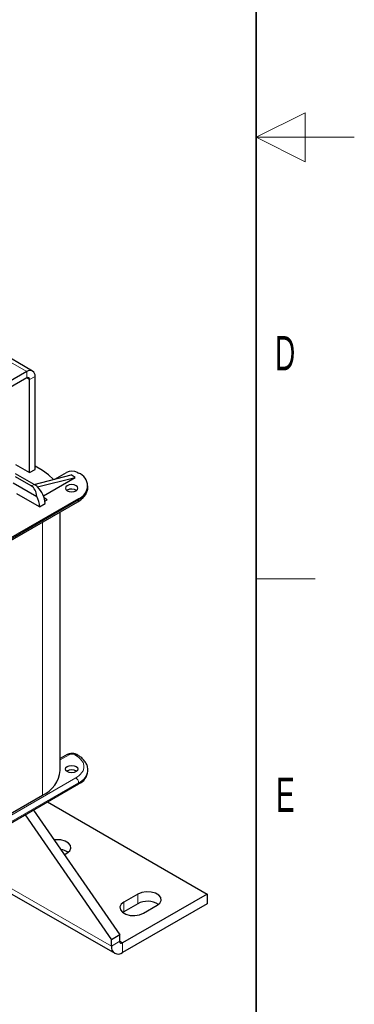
# Model space of a CAD drawing. Header units: millimetres. Extents: x 5 to 418, y 2 to 292.
# Tile 36 of 37: x 384 to 418, y 59 to 159. Entities that reach past the tile are written whole.
import ezdxf

# ---------------------------------------------------------------- set-up
doc = ezdxf.new("R2010")
doc.units = ezdxf.units.MM
doc.layers.add('SLD-0', color=7, linetype='Continuous')
doc.styles.add('SLDTEXTSTYLE0', font='TXT', dxfattribs={"width": 0.605})

msp = doc.modelspace()

# ---------------------------------------------------------------- linework, layer by layer
at = {"color": 7, "linetype": 'Continuous', "lineweight": 25}
for p, q in [((385.2383, 123.4302), (378.4844, 127.3291)), ((384.6383, 123.3708), (372.7589, 116.513)), ((384.6383, 122.7176), (372.7589, 115.8597)), ((384.9212, 113.0824), (384.9212, 122.5542)), ((385.4869, 113.4089), (385.4869, 122.8808)), ((383.507, 113.8988), (384.9212, 113.0824)), ((384.9212, 113.0824), (385.4869, 113.4089)), ((386.2364, 113.2859), (385.4869, 113.7186)), ((385.3879, 111.882), (383.507, 112.9679)), ((385.105, 111.7188), (383.507, 112.6413)), ((385.3956, 111.8775), (389.1638, 112.837)), ((385.7414, 111.6126), (389.5881, 112.5921)), ((386.3449, 110.7199), (389.5881, 112.5921)), ((387.4938, 112.4118), (388.683, 113.0983)), ((389.5881, 112.5921), (389.1638, 112.837)), ((389.8143, 113.0983), (389.9275, 113.033)), ((383.2665, 112.0289), (385.6569, 110.649)), ((385.7411, 111.6128), (385.7414, 111.6126)), ((390.8647, 111.5961), (390.8647, 111.7267)), ((389.9275, 110.4205), (375.5874, 102.1421)), ((385.9535, 109.5959), (383.6484, 110.9266)), ((386.7172, 110.298), (386.4367, 110.46)), ((388.7678, 111.2858), (388.7176, 111.2532)), ((375.5045, 101.8283), (389.8446, 110.1067)), ((385.9535, 109.5959), (386.5192, 109.9224)), ((386.5001, 110.1727), (386.7172, 110.298)), ((388.0523, 82.7314), (388.0523, 109.072)), ((388.7658, 84.3432), (388.0523, 83.9313)), ((389.8446, 84.2779), (389.7315, 84.3432)), ((390.8647, 82.6579), (390.8647, 82.7885)), ((375.5874, 73.0732), (389.9275, 81.3516)), ((378.3734, 75.6613), (386.2364, 80.2005)), ((386.7579, 79.5219), (403.0231, 70.1322)), ((385.3229, 78.6935), (394.1136, 65.9687)), ((384.4744, 78.2036), (393.265, 65.4788)), ((388.4689, 74.1396), (388.7395, 74.2959)), ((382.1895, 70.6781), (393.5965, 64.093)), ((403.0231, 70.1322), (394.3964, 65.1521)), ((395.952, 70.1322), (394.5378, 69.3158)), ((403.0231, 70.1322), (403.0231, 69.1523)), ((403.0231, 69.1523), (394.3964, 64.1722)), ((394.5378, 68.3359), (394.4143, 68.2544)), ((395.952, 69.1523), (394.5378, 68.3359)), ((396.5177, 68.1728), (397.9319, 68.9892)), ((394.1136, 65.9687), (393.265, 65.4788)), ((393.265, 64.8256), (393.265, 65.4788)), ((394.1136, 65.3154), (394.1136, 65.9687))]:
    msp.add_line(p, q, dxfattribs=at)
at = {"color": 7, "linetype": 'Continuous', "lineweight": 18}
for p, q in [((378.4844, 126.9234), (384.6383, 123.3708)), ((384.6383, 122.7176), (384.6383, 123.3708)), ((384.6383, 122.7175), (384.9212, 122.5542)), ((385.4869, 122.8808), (384.9212, 122.5542)), ((385.105, 111.7188), (385.3879, 111.882)), ((389.9275, 110.4205), (389.9275, 110.2898)), ((389.9275, 110.2898), (375.5874, 102.0114)), ((386.2364, 108.0237), (386.2364, 80.2005)), ((388.9658, 84.3234), (388.0523, 83.7961)), ((389.5315, 84.3234), (389.6446, 84.2581)), ((375.3045, 73.6938), (389.6446, 81.9721)), ((375.5874, 73.2039), (389.9275, 81.4822)), ((389.9275, 81.4822), (389.9275, 81.3516)), ((382.6583, 70.9487), (393.265, 64.8256)), ((394.5378, 69.3158), (394.5378, 68.3359)), ((395.952, 70.1322), (395.952, 69.1523)), ((393.265, 64.8256), (394.1136, 65.3154)), ((394.1136, 65.3154), (394.3964, 65.1521)), ((394.3964, 65.1521), (394.3964, 64.1722))]:
    msp.add_line(p, q, dxfattribs=at)
at = {"color": 7, "linetype": 'Continuous', "lineweight": 25, "flags": 128}
for points in [[(387.3752, 112.3816), (386.8682, 112.8589), (386.2364, 113.2859)], [(388.7678, 111.743), (388.6291, 111.6232), (388.5804, 111.4818), (388.6291, 111.3404), (388.7678, 111.2205), (388.9755, 111.1404), (389.2204, 111.1123), (389.4653, 111.1404), (389.6729, 111.2205), (389.8117, 111.3404), (389.8604, 111.4818), (389.8117, 111.6232), (389.6729, 111.743), (389.4653, 111.8231), (389.2204, 111.8512), (388.9755, 111.8231), (388.7678, 111.743)], [(388.7678, 83.1314), (388.9755, 83.2115), (389.2204, 83.2397), (389.4653, 83.2115), (389.6729, 83.1314), (389.8117, 83.0116), (389.8604, 82.8702), (389.8117, 82.7288), (389.6729, 82.6089), (389.4653, 82.5289), (389.2204, 82.5007), (388.9755, 82.5289), (388.7678, 82.6089), (388.6291, 82.7288), (388.5804, 82.8702), (388.6291, 83.0116), (388.7678, 83.1314)], [(388.7395, 74.2959), (389.0184, 74.5258), (389.1443, 74.7969), (389.1019, 75.0765), (388.8964, 75.3309), (388.5526, 75.5294), (388.1119, 75.648), (387.6276, 75.6725), (387.4232, 75.6533)], [(397.9319, 68.9892), (398.2108, 69.2191), (398.3367, 69.4903), (398.2943, 69.7699), (398.0888, 70.0243), (397.745, 70.2227), (397.3043, 70.3414), (396.82, 70.3658), (396.3503, 70.2932), (395.952, 70.1322)], [(394.5378, 69.3158), (394.2589, 69.0859), (394.1331, 68.8147), (394.1755, 68.5351), (394.381, 68.2807), (394.7248, 68.0823), (395.1654, 67.9636), (395.6498, 67.9392), (396.1194, 68.0118), (396.5177, 68.1728)]]:
    msp.add_lwpolyline(points, dxfattribs=at)
at = {"color": 7, "linetype": 'Continuous', "lineweight": 25}
for centre, radius, start, end in [((384.9696, 122.9647), 0.5241, 350.785963, 129.203285), ((384.7487, 122.5822), 0.1747, 350.785963, 129.203285), ((389.2487, 112.0065), 1.2296, 62.609672, 117.390328), ((389.4317, 111.7267), 1.3972, 290.783421, 69.216579), ((384.4406, 110.2729), 1.8673, 45.854567, 59.516293), ((384.0174, 109.795), 2.5051, 2.915292, 46.511408), ((389.2178, 110.4589), 0.9414, 57.535675, 118.55302), ((383.6796, 109.5237), 2.2751, 1.817898, 29.643778), ((384.9758, 83.0219), 3.0902, 294.074307, 354.605552), ((389.2204, 81.8868), 0.9069, 56.33248, 123.66752), ((389.2633, 82.8176), 1.6094, 294.374658, 354.305201), ((387.8615, 72.9065), 1.7795, 55.751447, 82.210096), ((396.9343, 67.321), 2.0782, 57.351721, 118.20711), ((394.286, 65.2875), 0.1747, 170.785963, 309.203285), ((393.9547, 64.7137), 0.6987, 170.785963, 309.203285)]:
    msp.add_arc(centre, radius, start, end, dxfattribs=at)
at = {"color": 7, "linetype": 'Continuous', "lineweight": 18}
for centre, radius, start, end in [((389.2633, 111.7558), 1.6094, 294.374658, 354.305201), ((389.7315, 110.2682), 0.1972, 305.013333, 6.298848), ((388.8486, 84.1598), 0.2012, 54.382423, 114.307119), ((389.6476, 84.1708), 0.1918, 64.046936, 127.253057), ((389.762, 84.0939), 0.2018, 66.27556, 125.566629), ((389.2953, 82.9245), 1.5748, 293.669056, 355.285198), ((389.3134, 81.4543), 0.6147, 2.605478, 57.394522)]:
    msp.add_arc(centre, radius, start, end, dxfattribs=at)
at = {"color": 7, "linetype": 'Continuous', "lineweight": 25}
msp.add_ellipse((384.2347, 109.9099), major_axis=(0.7724, 1.8573), ratio=0.64630059, start_param=5.36942439, end_param=6.19925602, dxfattribs=at)
for points, knots in [([(389.839, 110.1106), (389.9134, 110.1532), (390.1078, 110.2643), (390.3667, 110.4858), (390.614, 110.7722), (390.7831, 111.1009), (390.869, 111.3823), (390.8553, 111.5477), (390.8519, 111.5898)], [0, 0, 0, 0, 0.12114771, 0.31644193, 0.51539172, 0.71841977, 0.928489, 1, 1, 1, 1]), ([(389.7315, 84.3432), (389.6764, 84.3702), (389.5362, 84.4388), (389.2678, 84.4768), (388.985, 84.4476), (388.8307, 84.3741), (388.7658, 84.3432)], [0, 0, 0, 0, 0.18780458, 0.47788398, 0.78076621, 1, 1, 1, 1]), ([(390.8512, 82.7953), (390.8512, 82.8818), (390.8512, 83.0996), (390.7195, 83.4362), (390.4866, 83.7784), (390.1904, 84.0624), (389.9485, 84.2093), (389.8404, 84.2749)], [0, 0, 0, 0, 0.14671302, 0.36931869, 0.59527955, 0.81922825, 1, 1, 1, 1])]:
    msp.add_open_spline(points, degree=3, knots=knots, dxfattribs=at)
at = {"color": 7, "linetype": 'Continuous', "lineweight": 18}
for points, knots in [([(389.5315, 84.3234), (389.4921, 84.3417), (389.4314, 84.37), (389.3303, 84.3878), (389.2487, 84.3927), (389.1671, 84.3878), (389.066, 84.3701), (389.0052, 84.3417), (388.9658, 84.3234)], [0, 0, 0, 0, 0.239442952, 0.36955024, 0.499999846, 0.630107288, 0.760557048, 1, 1, 1, 1]), ([(389.6446, 81.9721), (389.8673, 82.1312), (390.2097, 82.3759), (390.4238, 82.7845), (390.4854, 83.1151), (390.4238, 83.4457), (390.2097, 83.8544), (389.8673, 84.099), (389.6446, 84.2581)], [0, 0, 0, 0, 0.23945684, 0.36836066, 0.5, 0.63163934, 0.76054316, 1, 1, 1, 1])]:
    msp.add_open_spline(points, degree=3, knots=knots, dxfattribs=at)
at = {"layer": 'SLD-0', "lineweight": 35}
msp.add_line((408, 12), (408, 282.5), dxfattribs=at)
at = {"layer": 'SLD-0', "lineweight": 18}
for p, q in [((413, 149.75), (408, 147.25)), ((413, 144.75), (413, 149.75)), ((418, 147.25), (408, 147.25)), ((408, 147.25), (413, 144.75)), ((408, 102.25), (414, 102.25))]:
    msp.add_line(p, q, dxfattribs=at)

# ---------------------------------------------------------------- texts
at = {"layer": 'SLD-0', "char_height": 3.5, "attachment_point": 2, "style": 'SLDTEXTSTYLE0'}
for s, insert in [('D', (410.9597, 127.0011)), ('E', (410.9816, 82.0011))]:
    msp.add_mtext(s, dxfattribs=dict(at, insert=insert))

doc.saveas('drawing.dxf')
